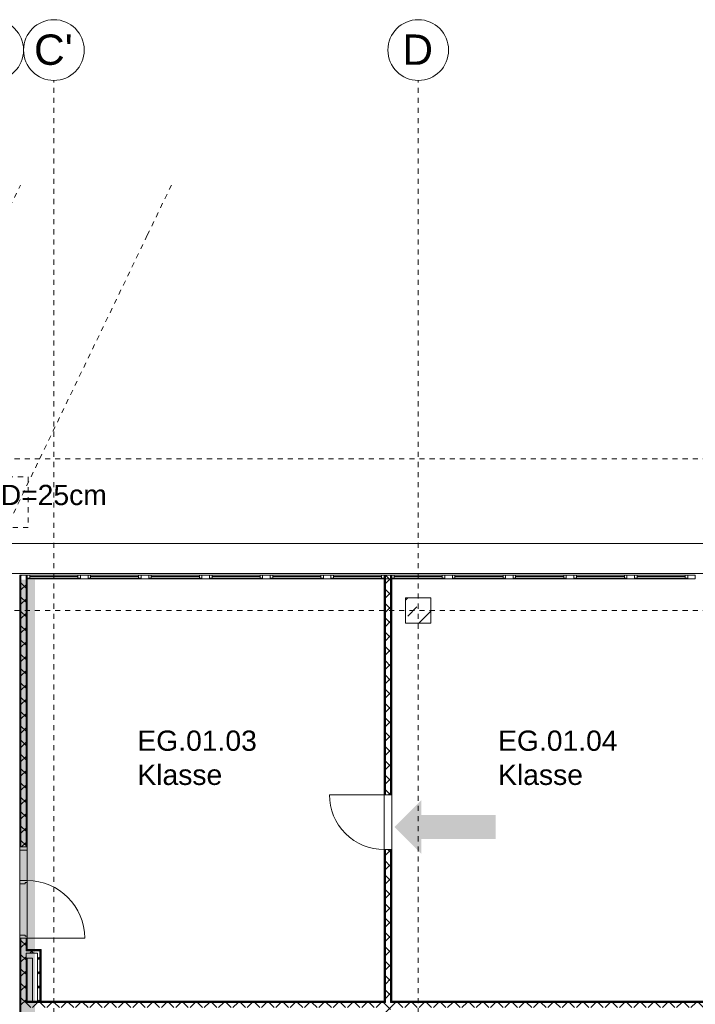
# Model space of a CAD drawing. Header units: metres. Extents: x -54 to 119, y -77 to 33.
# Tile 117 of 138: x 33 to 47, y 14 to 33. Entities that reach past the tile are written whole.
import ezdxf

# ---------------------------------------------------------------- set-up
doc = ezdxf.new("R2010")
doc.units = ezdxf.units.M
for name, pattern in [('Rasterlinie', [0.019, 0.01, -0.003, 0.003, -0.003]), ('Verdeckt', [0.003, 0.002, -0.001]), ('Verdeckt_2_', [0.007144, 0.004763, -0.002381]), ('Über Schnittebene 1', [0.001, 0, -0.001])]:
    doc.linetypes.add(name, pattern=pattern)
for name, color, linetype, lineweight in [('A_Allgemeine Beschriftungen', 7, 'Continuous', 9), ('A_Detailelemente', 7, 'Continuous', 9), ('A_Fassadenelemente', 7, 'Continuous', 9), ('A_Fassadenpfosten', 7, 'Continuous', 9), ('A_Fenster', 7, 'Continuous', 9), ('A_Geschossdecken', 7, 'Continuous', 9), ('A_Raster', 7, 'Continuous', 9), ('A_Räume_Beschriftung', 7, 'Continuous', 9), ('A_Tragwerksstützen', 7, 'Continuous', 9), ('A_Türen', 7, 'Continuous', 9), ('A_Türen_Rahmen', 7, 'Continuous', 9), ('A_Wände', 7, 'Continuous', 9), ('A_Wände_Schraffur', 7, 'Continuous', 18), ('Tragwerksstützenbeschriftungen', 7, 'Continuous', 9)]:
    doc.layers.add(name, color=color, linetype=linetype, lineweight=lineweight)
doc.layers.add('A_Linien', color=5, linetype='Continuous', lineweight=9, true_color=0x0000ff)
doc.layers.add('A_Linien_Verdeckt', color=9, linetype='Verdeckt', lineweight=9, true_color=0x808080)
doc.styles.add('Arial', font='arial.ttf', dxfattribs={"height": 0.6})
doc.styles.add('Arial_2', font='arial.ttf', dxfattribs={"height": 0.4})
doc.styles.add('Arial_B', font='txt', dxfattribs={"height": 0.4})
pattern_1 = [(45, (0, 0), (-0.14142136, 0.14142136), []), (135, (0, 0), (-0.14142136, -0.14142136), [])]

# ---------------------------------------------------------------- blocks, each defined once
blk = doc.blocks.new('5430_02_GSH_-_ARC_Zentralmodell_rvt-1-BS_Übersicht_EG_BRANDSCHUTZ')
at = {"layer": 'A_Linien', "color": 7, "linetype": 'Verdeckt'}
for p, q in [((30.227, 23.339), (33.293, 29.713)), ((35.802, 28.723), (36.278, 29.713)), ((35.802, 28.723), (32.917, 22.726))]:
    blk.add_line(p, q, dxfattribs=at)
at = {"layer": 'A_Linien', "color": 7}
blk.add_line((32.356, 22.631), (48.676, 22.631), dxfattribs=at)
at = {"layer": 'A_Linien_Verdeckt', "linetype": 'Verdeckt_2_'}
for p, q in [((32.446, 23.944), (33.446, 23.944)), ((33.446, 23.944), (33.446, 22.944)), ((33.446, 22.944), (32.446, 22.944))]:
    blk.add_line(p, q, dxfattribs=at)
at = {"layer": 'Tragwerksstützenbeschriftungen', "lineweight": 5, "insert": (32.906, 23.788), "char_height": 0.4, "width": 2.59747, "attachment_point": 1, "style": 'Arial_2'}
blk.add_mtext('D=25cm', dxfattribs=at)
blk = doc.blocks.new('GSH_Tuer_I_1flg_SZ_OL_SL - 1800_1135x3200_2135_Voll-4240666-BS_Übersicht_EG_BRANDSCHUTZ')
at = {"layer": 'A_Türen'}
for p, q in [((0.9, 1.224), (0.9, 0.089)), ((-0.235, 0.089), (-0.9, 0.089))]:
    blk.add_line(p, q, dxfattribs=at)
at = {"layer": 'A_Türen', "linetype": 'Über Schnittebene 1'}
for p, q in [((-0.9, 0.089), (0.9, 0.089)), ((0.9, -0.061), (-0.9, -0.061))]:
    blk.add_line(p, q, dxfattribs=at)
at = {"layer": 'A_Türen'}
blk.add_arc((0.9, 0.089), 1.135, 90, 180, dxfattribs=at)
at = {"layer": 'A_Türen_Rahmen'}
for p, q in [((-0.84, 0.089), (-0.9, 0.089)), ((-0.84, -0.061), (-0.84, 0.089)), ((-0.235, 0.089), (-0.84, 0.089)), ((-0.195, 0.089), (-0.235, 0.089)), ((-0.235, 0.089), (-0.235, -0.061)), ((-0.195, 0.049), (-0.195, 0.089)), ((-0.175, 0.049), (-0.195, 0.049)), ((-0.175, -0.061), (-0.175, 0.049)), ((0.86, 0.049), (0.84, 0.049)), ((0.84, 0.049), (0.84, -0.061)), ((0.9, 0.089), (0.86, 0.089)), ((0.86, 0.089), (0.86, 0.049)), ((-0.9, -0.061), (-0.84, -0.061)), ((-0.84, -0.061), (-0.235, -0.061)), ((-0.235, -0.061), (-0.175, -0.061)), ((0.84, -0.061), (0.9, -0.061))]:
    blk.add_line(p, q, dxfattribs=at)
blk = doc.blocks.new('GSH_Tuer_I_1flg_SZ_OL - 1080x3200_2135_Voll-4240630-BS_Übersicht_EG_BRANDSCHUTZ')
at = {"layer": 'A_Türen'}
blk.add_line((0.54, 1.169), (0.54, 0.089), dxfattribs=at)
at = {"layer": 'A_Türen', "linetype": 'Über Schnittebene 1'}
for p, q in [((-0.54, 0.089), (0.54, 0.089)), ((-0.54, -0.061), (0.48, -0.061))]:
    blk.add_line(p, q, dxfattribs=at)
at = {"layer": 'A_Türen'}
blk.add_arc((0.54, 0.089), 1.08, 90, 180, dxfattribs=at)
blk = doc.blocks.new('GSH_Fassade_Fenster_1flg - GSH_Fassade_Fenster_1flg-5999971-BS_Übersicht_EG_BRANDSCHUTZ')
at = {"layer": 'A_Fassadenelemente'}
for p, q in [((-0.475, 0.045), (-0.525, 0.045)), ((-0.525, 0.045), (-0.525, -0.015)), ((-0.475, -0.015), (-0.475, 0.045)), ((-0.475, 0.045), (0.475, 0.045)), ((0.475, 0.015), (-0.475, 0.015)), ((0.525, 0.045), (0.475, 0.045)), ((0.475, 0.045), (0.475, -0.015)), ((0.525, -0.015), (0.525, 0.045)), ((-0.525, -0.015), (-0.475, -0.015)), ((0.475, -0.015), (-0.475, -0.015)), ((0.475, -0.015), (0.525, -0.015))]:
    blk.add_line(p, q, dxfattribs=at)
blk = doc.blocks.new('Pfosten rechteckig - 90x75-1430370-BS_Übersicht_EG_BRANDSCHUTZ')
at = {"layer": 'A_Fassadenpfosten'}
blk.add_line((39.281, 5.078), (38.231, 5.078), dxfattribs=at)
blk = doc.blocks.new('Pfosten rechteckig - 150x75-1430859-BS_Übersicht_EG_BRANDSCHUTZ')
at = {"layer": 'A_Fassadenpfosten'}
for p, q in [((-0.075, 0.015), (0.075, 0.015)), ((-0.075, -0.06), (-0.075, 0.015)), ((0.075, 0.015), (0.075, -0.06)), ((0.075, -0.06), (-0.075, -0.06))]:
    blk.add_line(p, q, dxfattribs=at)
blk = doc.blocks.new('Pfosten rechteckig - 150x75-V371-BS_Übersicht_EG_BRANDSCHUTZ')
at = {"layer": 'A_Fassadenpfosten'}
for p, q in [((-0.075, 0.015), (0.075, 0.015)), ((-0.075, -0.06), (-0.075, 0.015)), ((0.075, 0.015), (0.075, -0.06)), ((0.075, -0.06), (-0.075, -0.06))]:
    blk.add_line(p, q, dxfattribs=at)
blk = doc.blocks.new('Fensterbank1 - Fensterbank-6073046-BS_Übersicht_EG_BRANDSCHUTZ')
at = {"layer": 'A_Fenster'}
for p, q in [((48.831, 22.631), (32.356, 22.631)), ((32.356, 22.038), (48.831, 22.038))]:
    blk.add_line(p, q, dxfattribs=at)
blk = doc.blocks.new('Raster - 3_0mm_mit Kreis-376402-BS_Übersicht_EG_BRANDSCHUTZ')
at = {"layer": 'A_Raster'}
blk.add_circle((0, 0), 0.003, dxfattribs=at)
blk = doc.blocks.new('Fluchtweg - Pfeil 1 - Pfeil  1_RW-4646428-BS_Übersicht_EG_BRANDSCHUTZ')
at = {"layer": 'A_Allgemeine Beschriftungen'}
for points in [[(-0.004069, 0), (-0.001406, 0.002662), (-0.001406, -0.002662)], [(0.005931, -0.0012), (-0.001406, -0.0012), (-0.001406, 0.0012), (0.005931, 0.0012)]]:
    blk.add_hatch(color=256, dxfattribs=at).paths.add_polyline_path(points, flags=0)

msp = doc.modelspace()

# ---------------------------------------------------------------- hatches: boundary and pattern name
at = {"layer": 'A_Detailelemente', "true_color": 0xebdb14}
msp.add_hatch(color=40, dxfattribs=at).paths.add_polyline_path([(33.431, 5.078), (33.581, 5.078), (33.581, 21.913), (33.28, 21.913), (33.281, 5.078), (33.419, 5.078)], flags=0)
at = {"layer": 'A_Tragwerksstützen'}
h = msp.add_hatch(dxfattribs=at)
h.set_pattern_fill('FP_4', color=256, style=0, pattern_type=2)
h.set_pattern_definition([(45, (0, 0), (-0.35921, 0.35921), []), (45, (0.359, 0), (-0.35921, 0.35921), [0.254, -0.254])])
h.paths.add_polyline_path([(40.906, 21.053), (41.406, 21.053), (41.406, 21.553), (40.906, 21.553), (40.906, 21.51)], flags=0)
at = {"layer": 'A_Wände_Schraffur', "lineweight": 9}
h = msp.add_hatch(dxfattribs=at)
h.set_pattern_fill('FP_2', color=256, style=0, pattern_type=2)
h.set_pattern_definition(pattern_1)
h.paths.add_polyline_path([(33.306, 5.078), (33.406, 5.079), (33.406, 10.378), (33.306, 10.378), (33.306, 5.083)], flags=0)
h.paths.add_polyline_path([(33.306, 12.178), (33.406, 12.178), (33.406, 14.828), (33.306, 14.828), (33.306, 12.653)], flags=0)
h.paths.add_polyline_path([(33.406, 16.628), (33.406, 22.003), (33.306, 22.003), (33.306, 16.628)], flags=0)
h = msp.add_hatch(dxfattribs=at)
h.set_pattern_fill('FP_2', color=256, style=0, pattern_type=2)
h.set_pattern_definition(pattern_1)
h.paths.add_polyline_path([(40.606, 5.078), (40.606, 16.578), (40.506, 16.578), (40.506, 5.078)], flags=0)
h.paths.add_polyline_path([(40.606, 17.658), (40.606, 22.003), (40.506, 22.003), (40.506, 17.658)], flags=0)
h = msp.add_hatch(dxfattribs=at)
h.set_pattern_fill('FP_2', color=256, style=0, pattern_type=2)
h.set_pattern_definition(pattern_1)
h.paths.add_polyline_path([(33.681, 14.528), (33.681, 14.578), (33.406, 14.578), (33.406, 14.528), (33.631, 14.528)], flags=0)
h = msp.add_hatch(dxfattribs=at)
h.set_pattern_fill('FP_2', color=256, style=0, pattern_type=2)
h.set_pattern_definition(pattern_1)
h.paths.add_polyline_path([(33.631, 13.578), (33.681, 13.578), (33.681, 14.528), (33.631, 14.528), (33.631, 14.428)], flags=0)
h = msp.add_hatch(dxfattribs=at)
h.set_pattern_fill('FP_2', color=256, style=0, pattern_type=2)
h.set_pattern_definition(pattern_1)
h.paths.add_polyline_path([(40.481, 13.453), (40.506, 13.453), (40.506, 13.553), (33.406, 13.553), (33.406, 13.453), (40.291, 13.453)], flags=0)
h.paths.add_polyline_path([(40.606, 13.453), (48.906, 13.453), (48.906, 13.553), (40.606, 13.553)], flags=0)

# ---------------------------------------------------------------- linework, layer by layer
at = {"layer": 'A_Geschossdecken'}
for p, q in [((40.481, 16.578), (40.481, 17.658)), ((40.631, 17.658), (40.631, 16.578)), ((33.281, 14.888), (33.281, 15.903)), ((33.431, 15.923), (33.431, 14.868))]:
    msp.add_line(p, q, dxfattribs=at)
at = {"layer": 'A_Raster', "linetype": 'Rasterlinie'}
for p, q in [((33.956, -66.66), (33.956, 31.784)), ((41.156, -66.66), (41.156, 31.784)), ((6.581, 24.303), (94.587, 24.303)), ((6.581, 21.303), (94.587, 21.303))]:
    msp.add_line(p, q, dxfattribs=at)
at = {"layer": 'A_Tragwerksstützen', "lineweight": 18}
for p, q in [((41.406, 21.553), (40.906, 21.553)), ((40.906, 21.553), (40.906, 21.053)), ((41.406, 21.053), (41.406, 21.553)), ((40.906, 21.053), (41.406, 21.053))]:
    msp.add_line(p, q, dxfattribs=at)
at = {"layer": 'A_Wände', "lineweight": 18}
for p, q in [((33.431, 22.003), (33.281, 22.003)), ((33.281, 22.003), (33.281, 16.628)), ((33.431, 16.628), (33.431, 22.003)), ((40.631, 22.003), (40.481, 22.003)), ((40.481, 22.003), (40.481, 17.658)), ((40.631, 17.658), (40.631, 22.003)), ((40.481, 17.658), (40.631, 17.658)), ((33.281, 16.628), (33.431, 16.628)), ((40.631, 16.578), (40.481, 16.578)), ((40.481, 16.578), (40.481, 13.578)), ((40.631, 13.578), (40.631, 16.578)), ((33.431, 14.828), (33.281, 14.828)), ((33.281, 14.828), (33.281, 12.178)), ((33.431, 14.603), (33.431, 14.828)), ((33.706, 14.603), (33.431, 14.603)), ((33.706, 13.578), (33.706, 14.603)), ((33.431, 13.578), (33.431, 14.428)), ((33.431, 14.428), (33.531, 14.428)), ((33.531, 14.428), (33.531, 13.578)), ((40.481, 13.578), (33.431, 13.578)), ((48.881, 13.578), (40.631, 13.578))]:
    msp.add_line(p, q, dxfattribs=at)
at = {"layer": 'A_Wände'}
for p, q in [((33.294, 22.003), (33.294, 16.628)), ((33.306, 22.003), (33.306, 16.628)), ((33.406, 22.003), (33.406, 16.628)), ((33.419, 22.003), (33.419, 16.628)), ((40.494, 22.003), (40.494, 17.658)), ((40.506, 22.003), (40.506, 17.658)), ((40.606, 22.003), (40.606, 17.658)), ((40.619, 22.003), (40.619, 17.658)), ((40.494, 16.578), (40.494, 13.566)), ((40.506, 16.578), (40.506, 13.553)), ((40.606, 16.578), (40.606, 13.553)), ((40.619, 16.578), (40.619, 13.566)), ((33.294, 14.828), (33.294, 12.178)), ((33.306, 14.828), (33.306, 12.178)), ((33.406, 14.828), (33.406, 14.578)), ((33.419, 14.828), (33.419, 14.591)), ((33.406, 14.578), (33.681, 14.578)), ((33.406, 13.553), (33.406, 14.528)), ((33.406, 14.528), (33.631, 14.528)), ((33.406, 14.428), (33.431, 14.428)), ((33.419, 14.591), (33.694, 14.591)), ((33.419, 14.428), (33.419, 13.566)), ((33.631, 14.528), (33.631, 13.578)), ((33.681, 14.578), (33.681, 13.578)), ((33.694, 14.591), (33.694, 13.578)), ((33.406, 13.553), (40.506, 13.553)), ((33.419, 13.566), (40.481, 13.566)), ((48.906, 13.553), (40.606, 13.553)), ((40.631, 13.566), (48.894, 13.566))]:
    msp.add_line(p, q, dxfattribs=at)

# ---------------------------------------------------------------- block references
at = {"lineweight": 5}
msp.add_blockref('5430_02_GSH_-_ARC_Zentralmodell_rvt-1-BS_Übersicht_EG_BRANDSCHUTZ', (0, 0), dxfattribs=at)
at = {"layer": 'A_Allgemeine Beschriftungen', "xscale": 200, "yscale": 200, "zscale": 200}
msp.add_blockref('Fluchtweg - Pfeil 1 - Pfeil  1_RW-4646428-BS_Übersicht_EG_BRANDSCHUTZ', (41.501, 17.023), dxfattribs=at)
at = {"layer": 'A_Fassadenelemente', "rotation": 180}
for p in [(33.956, 21.988), (35.156, 21.988), (36.356, 21.988), (37.556, 21.988), (38.756, 21.988), (39.956, 21.988), (41.156, 21.988), (42.356, 21.988), (43.556, 21.988), (44.756, 21.988), (45.956, 21.988)]:
    msp.add_blockref('GSH_Fassade_Fenster_1flg - GSH_Fassade_Fenster_1flg-5999971-BS_Übersicht_EG_BRANDSCHUTZ', p, dxfattribs=at)
at = {"layer": 'A_Fassadenpfosten', "extrusion": (0, 0, -1)}
for name, p in [('Pfosten rechteckig - 150x75-1430859-BS_Übersicht_EG_BRANDSCHUTZ', (-34.556, 21.988)), ('Pfosten rechteckig - 150x75-1430859-BS_Übersicht_EG_BRANDSCHUTZ', (-35.756, 21.988)), ('Pfosten rechteckig - 150x75-1430859-BS_Übersicht_EG_BRANDSCHUTZ', (-36.956, 21.988)), ('Pfosten rechteckig - 150x75-1430859-BS_Übersicht_EG_BRANDSCHUTZ', (-38.156, 21.988)), ('Pfosten rechteckig - 150x75-1430859-BS_Übersicht_EG_BRANDSCHUTZ', (-39.356, 21.988)), ('Pfosten rechteckig - 150x75-V371-BS_Übersicht_EG_BRANDSCHUTZ', (-40.556, 21.988)), ('Pfosten rechteckig - 150x75-1430859-BS_Übersicht_EG_BRANDSCHUTZ', (-41.756, 21.988)), ('Pfosten rechteckig - 150x75-1430859-BS_Übersicht_EG_BRANDSCHUTZ', (-42.956, 21.988)), ('Pfosten rechteckig - 150x75-1430859-BS_Übersicht_EG_BRANDSCHUTZ', (-44.156, 21.988)), ('Pfosten rechteckig - 150x75-1430859-BS_Übersicht_EG_BRANDSCHUTZ', (-45.356, 21.988)), ('Pfosten rechteckig - 150x75-1430859-BS_Übersicht_EG_BRANDSCHUTZ', (-46.556, 21.988))]:
    msp.add_blockref(name, p, dxfattribs=at)
at = {"layer": 'A_Fassadenpfosten', "rotation": 180}
for p in [(72.712, 27.006), (73.912, 27.006), (75.112, 27.006), (76.312, 27.006), (77.512, 27.006), (78.712, 27.006), (79.912, 27.006), (81.112, 27.006), (82.312, 27.006), (83.512, 27.006), (84.712, 27.006)]:
    msp.add_blockref('Pfosten rechteckig - 90x75-1430370-BS_Übersicht_EG_BRANDSCHUTZ', p, dxfattribs=at)
at = {"layer": 'A_Fenster'}
msp.add_blockref('Fensterbank1 - Fensterbank-6073046-BS_Übersicht_EG_BRANDSCHUTZ', (0, 0), dxfattribs=at)
at = {"layer": 'A_Raster', "xscale": 199.9999999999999, "yscale": 199.9999999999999, "zscale": 199.9999999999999}
for p in [(32.756, 32.384), (33.956, 32.384), (41.156, 32.384)]:
    msp.add_blockref('Raster - 3_0mm_mit Kreis-376402-BS_Übersicht_EG_BRANDSCHUTZ', p, dxfattribs=at)
at = {"layer": 'A_Türen'}
for name, p, rotation in [('GSH_Tuer_I_1flg_SZ_OL - 1080x3200_2135_Voll-4240630-BS_Übersicht_EG_BRANDSCHUTZ', (40.57, 17.118), 90.0000000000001), ('GSH_Tuer_I_1flg_SZ_OL_SL - 1800_1135x3200_2135_Voll-4240666-BS_Übersicht_EG_BRANDSCHUTZ', (33.342, 15.728), 270.0000000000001)]:
    msp.add_blockref(name, p, dxfattribs=dict(at, rotation=rotation))

# ---------------------------------------------------------------- texts
at = {"layer": 'A_Raster', "char_height": 0.6, "attachment_point": 1, "style": 'Arial'}
for s, insert, width in [("C'", (33.564, 32.692), 0.92996), ('D', (40.843, 32.692), 0.73755)]:
    msp.add_mtext(s, dxfattribs=dict(at, insert=insert, width=width))
at = {"layer": 'A_Räume_Beschriftung', "char_height": 0.4, "attachment_point": 1, "style": 'Arial_B'}
for s, insert, width in [('EG.01.03', (35.606, 18.93), 2.91814), ('EG.01.04', (42.734, 18.93), 2.91814), ('Klasse', (35.606, 18.255), 2.22869), ('Klasse', (42.734, 18.255), 2.22869)]:
    msp.add_mtext(s, dxfattribs=dict(at, insert=insert, width=width))

doc.saveas('drawing.dxf')
